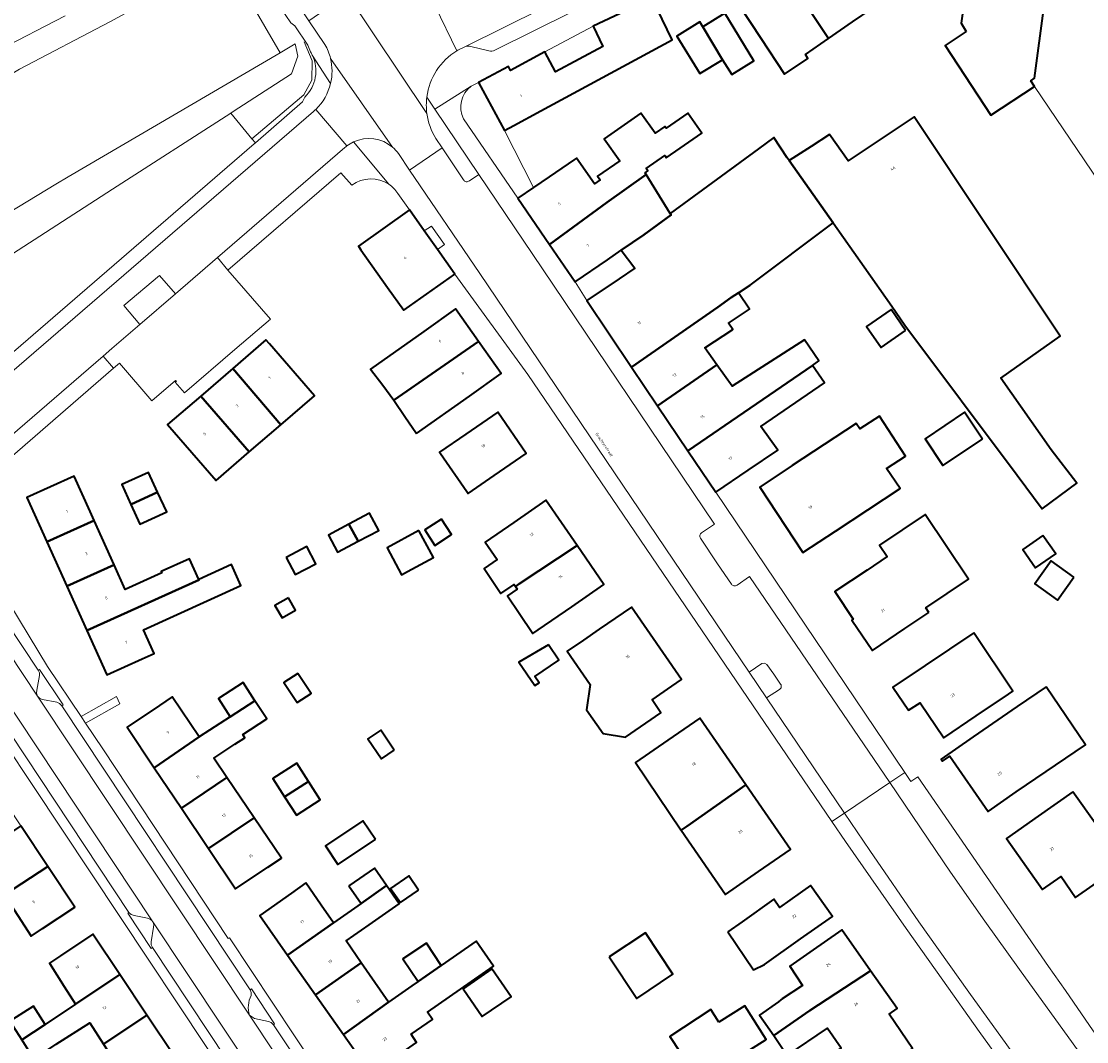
# Model space of a CAD drawing. Header units: metres. Extents: x 197700 to 204338, y 317132 to 325229.
# Tile 144 of 256: x 199959 to 200096, y 318253 to 318384. Entities that reach past the tile are written whole.
import ezdxf
from ezdxf.enums import TextEntityAlignment as Align

# ---------------------------------------------------------------- set-up
doc = ezdxf.new("R2010")
doc.units = ezdxf.units.M
doc.linetypes.add('AM-AS', pattern=[16, 10, -2, 2, -2])
for name, color, linetype, lineweight in [('B-WE-AM-AS_SPOOR-G', 10, 'AM-AS', 18), ('B-WE-GR-BEPLANTING_CULTUUR_HEESTERS-GV', 90, 'Continuous', 18), ('B-WE-GR-BOS_LOOF-GV', 40, 'Continuous', 13), ('B-WE-IE-TERREINAFSCHEIDING_KUNSTMATIG_HEKWERK-G', 20, 'IE-TERREINAFSCHEIDING-KUNSTMATIG', 18), ('B-WE-OG-BEBOUWING-GV', 7, 'Continuous', 35), ('B-WE-OG-BEBOUWING-T18', 10, 'Continuous', 18), ('B-WE-OG-TERREIN_ERF-GV', 7, 'Continuous', 18), ('B-WE-OG-TOPOGRAFIE-T18', 10, 'Continuous', 18), ('B-WE-VH-VERHARDING_ASFALT-GV', 252, 'Continuous', 18), ('B-WE-VH-VERHARDING_BETONSTRAATSTEEN-GV', 252, 'Continuous', 18), ('B-WE-VH-VERHARDING_HALFVERHARDING-GV', 252, 'Continuous', 18), ('B-WE-VH-VERHARDING_OPEN-GV', 252, 'Continuous', 18), ('B-WE-VH-VERHARDING_TEGEL-GV', 252, 'Continuous', 18)]:
    doc.layers.add(name, color=color, linetype=linetype, lineweight=lineweight)
doc.styles.add('NLCS-ISO-M200-T18', font='NLCS-ISO.ttf', dxfattribs={"height": 0.36})
doc.linetypes.add('IE-TERREINAFSCHEIDING-KUNSTMATIG', pattern='A,4,[82,NLCS.SHX,S=0.75,R=90,X=0,Y=0],4,-2', length=10)

msp = doc.modelspace()

# ---------------------------------------------------------------- linework, layer by layer
at = {"layer": 'B-WE-AM-AS_SPOOR-G'}
msp.add_lwpolyline([(200036.055, 318421.136), (199892.784, 318347.091), (199738.023, 318267.205), (199482.844, 318135.779), (199439.366, 318113.466), (199385.318, 318085.515), (199323.341, 318053.626), (199293.546, 318038.167), (199276.655, 318029.192), (199260.196, 318020.112), (199248.768, 318013.478), (199233.25, 318004.13)], dxfattribs=at)
at = {"layer": 'B-WE-GR-BEPLANTING_CULTUUR_HEESTERS-GV'}
for points in [[(200011.458, 318373.948, 0.0640005), (200011.464, 318371.854)], [(200011.464, 318371.854, 0.1065574), (200012.624, 318368.621)], [(200016.174, 318363.314, 0.4801309), (200016.922, 318363.195)], [(200056.787, 318297.853, 0.419189), (200056.92, 318298.533)], [(199988.893, 318258.516, 0.190579), (199988.658, 318255.982)]]:
    msp.add_lwpolyline(points, format="xyb", dxfattribs=at)
for points in [[(200016.922, 318363.195), (200018.127, 318363.99), (200012.496, 318372.398), (200011.458, 318373.948)], [(200012.624, 318368.621), (200013.415, 318367.439), (200016.174, 318363.314)], [(200056.92, 318298.533), (200056.046, 318299.795), (200055.132, 318301.054), (200054.84, 318301.237), (200054.504, 318301.167), (200052.853, 318300.069), (200055.103, 318296.751), (200056.787, 318297.853)], [(199988.658, 318255.982), (199989.301, 318255.553), (199991.102, 318255.188), (199991.47, 318255.038), (199991.754, 318254.758), (199991.906, 318254.889), (199988.928, 318259.376), (199988.752, 318259.255), (199988.9, 318258.9), (199988.893, 318258.516)]]:
    msp.add_lwpolyline(points, dxfattribs=at)
for points in [[(199961.531, 318300.3), (199961.678, 318299.977), (199961.706, 318299.624), (199961.334, 318297.764), (199961.305, 318297.354), (199961.452, 318296.971), (199961.73, 318296.695), (199962.096, 318296.556), (199963.926, 318296.189), (199964.286, 318296.038), (199964.555, 318295.754), (199964.72, 318295.869), (199961.706, 318300.395)], [(199976.174, 318268.12), (199975.912, 318268.343), (199975.589, 318268.46), (199973.839, 318268.789), (199973.474, 318268.938), (199973.185, 318269.204), (199973.032, 318269.092), (199976.024, 318264.564), (199976.198, 318264.671), (199976.045, 318265.031), (199976.024, 318265.423), (199976.362, 318267.294), (199976.38, 318267.638), (199976.276, 318267.967), (199976.228, 318268.046)]]:
    msp.add_lwpolyline(points, close=True, dxfattribs=at)
at = {"layer": 'B-WE-GR-BOS_LOOF-GV'}
for points in [[(199996.526, 318379.744), (199996.178, 318380.63), (199994.492, 318383.121), (199993.97, 318383.492), (199988.847, 318391.076), (199989.082, 318391.233), (199988.03, 318392.767), (199987.704, 318392.895), (199985.626, 318391.669)], [(199985.626, 318391.669), (199986.415, 318390.332), (199992.599, 318379.623), (199994.563, 318380.772), (199994.892, 318379.226), (199994.066, 318376.92), (199986.599, 318372.091), (199986.295, 318371.894), (199988.992, 318368.575), (199989.429, 318368.059), (199995.495, 318373.327), (199995.784, 318373.954)], [(199733.98, 318206.647), (199769.235, 318224.262), (199785.895, 318232.741), (199789.111, 318234.818), (199812.791, 318253.892), (199860.286, 318292.235), (199872.499, 318302.068), (199883.736, 318310.149), (199897.849, 318319.753), (199915.324, 318332.326), (199944.784, 318351.351), (199956.547, 318358.403), (199963.797, 318362.75), (199965.37, 318363.693), (199992.599, 318379.623), (199986.415, 318390.332)], [(199974.304, 318385.526), (199970.713, 318383.64), (199959.123, 318377.551), (199953.453, 318374.175), (199948.85, 318370.515), (199941.84, 318367.327), (199920.695, 318356.518), (199900.988, 318346.64), (199872.924, 318332.023), (199858.859, 318324.792), (199857.535, 318323.992), (199857.36, 318323.35), (199855.938, 318324.177), (199854.69, 318324.605), (199852.473, 318324.059), (199830.464, 318312.666), (199741.059, 318266.69)], [(199958.219, 318353.82), (199968.889, 318360.698), (199971.073, 318362.105), (199986.295, 318371.894), (199986.599, 318372.091), (199994.066, 318376.92), (199994.892, 318379.226), (199994.563, 318380.772), (199992.599, 318379.623), (199965.37, 318363.693), (199963.797, 318362.75), (199956.547, 318358.403)]]:
    msp.add_lwpolyline(points, dxfattribs=at)
for points in [[(199996.749, 318379.334, 0.0244731), (199996.526, 318379.744)], [(199995.784, 318373.954, 0.3227475), (199996.749, 318379.334)]]:
    msp.add_lwpolyline(points, format="xyb", dxfattribs=at)
at = {"layer": 'B-WE-IE-TERREINAFSCHEIDING_KUNSTMATIG_HEKWERK-G'}
for points in [[(199995.704, 318381.043), (199996.739, 318378.618), (199996.69, 318376.103), (199995.662, 318374.222), (199988.992, 318368.575)], [(200180.888, 318246.594), (200150.09, 318285.887), (200089.527, 318375.299)], [(199986.295, 318371.894), (199971.073, 318362.105), (199968.889, 318360.698)], [(199988.992, 318368.575), (199986.295, 318371.894)], [(200025.169, 318362.325), (200021.448, 318369.669)], [(199968.889, 318360.698), (199958.219, 318353.82), (199921.118, 318329.33), (199894.21, 318310.199), (199871.742, 318292.462), (199836.893, 318262.824), (199816.224, 318244.487), (199799.399, 318230.527), (199793.401, 318226.471), (199760.202, 318207.513), (199735.154, 318191.646), (199708.324, 318178.551), (199676.209, 318162.106), (199646.003, 318145.544), (199611.396, 318128.12), (199578.262, 318112.551), (199538.657, 318093.461), (199510.913, 318079.834), (199489.962, 318069.235), (199474.972, 318060.842), (199458.428, 318050.554), (199441.374, 318039.806), (199428.322, 318030.854), (199411.332, 318017.722)]]:
    msp.add_lwpolyline(points, dxfattribs=at)
at = {"layer": 'B-WE-OG-BEBOUWING-GV'}
for points in [[(200080.766, 318382.357), (200078.037, 318380.563), (200083.921, 318371.614), (200089.527, 318375.299), (200089.042, 318376.036), (200089.535, 318376.36), (200092.034, 318395.029), (200091.936, 318395.042), (200089.201, 318395.409), (200090.934, 318408.358), (200090.221, 318408.454), (200087.027, 318408.86), (200086.253, 318403.146), (200085.91, 318400.614), (200081.58, 318401.214), (200079.754, 318388.03), (200080.735, 318387.894), (200080.12, 318383.456)], [(200057.676, 318389.632), (200063.053, 318381.462), (200066.163, 318383.621), (200068.675, 318385.319), (200066.144, 318389.192), (200063.409, 318393.378)], [(200063.053, 318381.462), (200057.676, 318389.632), (200051.648, 318385.694), (200054.383, 318381.508), (200057.403, 318376.886), (200060.396, 318378.909), (200060.093, 318379.408)], [(200040.394, 318386.676), (200032.82, 318383.051), (200034.076, 318380.457), (200028, 318377.205), (200026.632, 318379.751), (200022.211, 318377.376), (200021.956, 318377.879), (200018.089, 318375.844), (200021.448, 318369.669), (200022.651, 318370.317), (200026.117, 318372.19), (200042.972, 318381.291)], [(200049.446, 318378.75), (200050.625, 318376.831), (200053.491, 318378.591), (200049.731, 318384.711), (200046.929, 318382.99)], [(200046.929, 318382.99), (200046.551, 318383.605), (200043.584, 318381.782), (200046.542, 318376.966), (200049.446, 318378.75)], [(200023.152, 318360.943), (200027.224, 318354.998), (200034.567, 318360.392), (200039.642, 318364.016), (200039.519, 318364.217), (200039.862, 318364.455), (200039.634, 318364.783), (200042.021, 318366.44), (200042.218, 318366.156), (200043.988, 318367.384), (200046.783, 318369.309), (200044.993, 318371.887), (200042.198, 318369.962), (200042.051, 318370.174), (200040.784, 318369.295), (200038.941, 318371.903), (200034.247, 318368.586), (200036.253, 318365.746), (200033.406, 318363.77), (200033.727, 318363.306), (200033.007, 318362.807), (200030.708, 318366.119), (200030.413, 318365.917), (200027.186, 318363.706), (200025.169, 318362.325)], [(200058.008, 318365.79), (200063.662, 318357.805), (200067.633, 318352.144), (200071.193, 318347.069), (200072.879, 318344.665), (200087.302, 318325.354), (200090.532, 318321.045), (200094.965, 318324.367), (200091.681, 318328.636), (200085.191, 318337.838), (200092.826, 318343.222), (200074.072, 318371.409), (200065.575, 318365.756), (200063.176, 318369.157), (200060.831, 318367.596)], [(200036.163, 318350.588), (200032.015, 318347.796), (200037.766, 318339.251), (200048.861, 318346.951), (200050.553, 318348.183), (200051.507, 318348.817), (200052.988, 318349.803), (200063.662, 318357.805), (200058.008, 318365.79), (200057.763, 318366.155), (200056.022, 318368.757), (200054.083, 318367.296), (200042.707, 318359.015), (200042.832, 318358.81), (200039.328, 318356.245), (200036.434, 318354.264), (200038.194, 318351.955)], [(200042.707, 318359.015), (200039.642, 318364.016), (200034.567, 318360.392), (200027.224, 318354.998), (200030.508, 318350.204), (200034.656, 318353.046), (200036.434, 318354.264), (200039.328, 318356.245), (200042.832, 318358.81)], [(200012.82, 318354.368), (200011.124, 318356.764), (200009.222, 318359.45), (200002.66, 318354.806), (200003, 318354.325), (200006.425, 318349.486), (200008.493, 318346.563), (200015.056, 318351.208)], [(200037.766, 318339.251), (200041.106, 318334.287), (200048.736, 318339.555), (200047.196, 318341.719), (200050.764, 318344.092), (200050.228, 318344.898), (200052.912, 318346.705), (200051.507, 318348.817), (200050.553, 318348.183), (200048.861, 318346.951)], [(200018.116, 318342.531), (200015.14, 318346.733), (200011.06, 318343.844), (200004.234, 318339.01), (200005.79, 318336.959), (200007.23, 318335.002)], [(200072.978, 318343.978), (200071.112, 318346.665), (200067.95, 318344.47), (200069.815, 318341.782)], [(199992.689, 318331.832), (199997.011, 318335.554), (199991.264, 318342.262), (199990.796, 318342.766), (199986.518, 318339.079)], [(200044.992, 318328.513), (200061.002, 318339.464), (200061.823, 318340.078), (200059.973, 318342.779), (200050.693, 318336.806), (200048.736, 318339.555), (200041.106, 318334.287)], [(200010.126, 318330.714), (200016.941, 318335.538), (200021.022, 318338.427), (200018.116, 318342.531), (200007.23, 318335.002), (200008.642, 318332.906)], [(199982.413, 318335.542), (199988.652, 318328.356), (199992.689, 318331.832), (199986.518, 318339.079)], [(200061.002, 318339.464), (200044.992, 318328.513), (200048.57, 318323.196), (200052.743, 318326.005), (200056.556, 318328.572), (200054.392, 318331.611), (200062.534, 318337.245)], [(199988.652, 318328.356), (199982.413, 318335.542), (199978.159, 318331.875), (199984.391, 318324.686)], [(200020.109, 318325.332), (200024.231, 318328.162), (200020.576, 318333.486), (200016.454, 318330.656), (200013.092, 318328.348), (200013.23, 318328.149), (200016.604, 318323.28), (200016.771, 318323.04)], [(200082.844, 318330.017), (200080.545, 318333.451), (200075.476, 318330.056), (200077.775, 318326.623)], [(200063.961, 318318.186), (200072.263, 318323.656), (200070.52, 318326.241), (200072.939, 318327.806), (200069.621, 318332.943), (200067.101, 318331.313), (200066.631, 318332.011), (200058.418, 318326.597), (200054.243, 318323.845), (200059.786, 318315.435)], [(199968.206, 318320.698), (199966.148, 318325.259), (199960.06, 318322.506), (199962.629, 318316.812), (199968.719, 318319.56)], [(199973.43, 318321.619), (199976.878, 318323.192), (199975.719, 318325.732), (199972.271, 318324.159)], [(199976.878, 318323.192), (199973.43, 318321.619), (199974.589, 318319.078), (199978.037, 318320.651)], [(200022.841, 318311.075), (200023.317, 318311.401), (200030.758, 318316.331), (200026.742, 318322.151), (200022.627, 318319.311), (200018.957, 318316.778), (200020.489, 318314.528), (200018.807, 318313.386), (200020.985, 318310.176), (200022.673, 318311.322)], [(199971.289, 318313.866), (199968.719, 318319.56), (199962.629, 318316.812), (199965.198, 318311.118)], [(200002.634, 318316.874), (200005.281, 318318.285), (200004.105, 318320.492), (200001.457, 318319.081)], [(200013.352, 318319.73), (200011.198, 318318.344), (200012.481, 318316.35), (200014.635, 318317.736)], [(200075.936, 318307.751), (200075.557, 318308.315), (200081.046, 318312.005), (200075.466, 318320.304), (200069.616, 318316.371), (200070.601, 318314.905), (200068.034, 318313.188), (200063.877, 318310.408), (200066.235, 318306.883), (200066.054, 318306.757), (200068.717, 318302.842), (200072.852, 318305.654)], [(200001.457, 318319.081), (199998.809, 318317.669), (199999.985, 318315.463), (200002.634, 318316.874)], [(200010.443, 318318.253), (200006.357, 318316.051), (200008.224, 318312.586), (200008.964, 318312.985), (200012.31, 318314.788)], [(200090.611, 318317.631), (200088.018, 318315.831), (200089.666, 318313.458), (200092.258, 318315.258)], [(199993.397, 318314.808), (199994.563, 318312.596), (199997.215, 318313.994), (199996.049, 318316.205)], [(200030.758, 318316.331), (200023.317, 318311.401), (200022.841, 318311.075), (200023.082, 318310.721), (200021.805, 318309.851), (200023.303, 318307.652), (200025.096, 318305.019), (200025.781, 318305.492), (200030.109, 318308.478), (200034.219, 318311.315)], [(199967.768, 318305.424), (199982.189, 318311.932), (199982.164, 318311.986), (199980.958, 318314.636), (199977.338, 318312.989), (199977.41, 318312.831), (199972.719, 318310.696), (199971.289, 318313.866), (199965.198, 318311.118)], [(200094.594, 318312.268), (200091.672, 318314.356), (200089.571, 318311.416), (200092.494, 318309.328)], [(199974.895, 318301.787), (199976.427, 318302.478), (199975.059, 318305.51), (199987.575, 318311.207), (199986.353, 318313.893), (199982.164, 318311.986), (199982.189, 318311.932), (199967.768, 318305.424), (199970.337, 318299.731)], [(199993.678, 318309.629), (199991.947, 318308.643), (199992.868, 318307.025), (199994.599, 318308.011)], [(200033.622, 318305.593), (200031.598, 318304.197), (200029.506, 318302.754), (200032.44, 318298.498), (200031.966, 318295.209), (200034.112, 318292.198), (200036.983, 318291.697), (200041.542, 318294.856), (200040.417, 318296.522), (200042.951, 318298.27), (200044.169, 318299.11), (200037.737, 318308.432)], [(200081.751, 318305.133), (200075.496, 318300.93), (200071.345, 318298.141), (200073.345, 318295.165), (200074.849, 318296.136), (200077.891, 318291.638), (200082.033, 318294.439), (200086.194, 318297.253), (200086.728, 318297.614)], [(200027.1, 318303.557), (200023.284, 318301.349), (200025.334, 318298.339), (200025.88, 318298.71), (200025.329, 318299.519), (200028.418, 318301.622)], [(199994.892, 318299.909), (199993.093, 318298.723), (199994.786, 318296.154), (199996.585, 318297.339)], [(199986.214, 318294.344), (199989.379, 318296.386), (199987.857, 318298.719), (199984.702, 318296.661)], [(200091.015, 318298.201), (200087.306, 318295.641), (200081.655, 318291.741), (200077.54, 318288.901), (200077.719, 318288.627), (200078.649, 318289.268), (200083.57, 318282.168), (200087.185, 318284.674), (200096.095, 318290.733)], [(199977.107, 318295.774), (199972.946, 318292.978), (199976.433, 318287.788), (199982.23, 318291.744), (199978.745, 318296.875)], [(199979.92, 318282.598), (199985.771, 318286.529), (199984.076, 318289.025), (199986.808, 318290.808), (199988.08, 318291.638), (199987.817, 318292.041), (199990.901, 318294.053), (199989.379, 318296.386), (199986.214, 318294.344), (199982.23, 318291.744), (199976.433, 318287.788)], [(200044.096, 318279.791), (200044.117, 318279.759), (200044.897, 318280.299), (200052.462, 318285.585), (200046.536, 318294.168), (200042.421, 318291.327), (200038.256, 318288.452)], [(200007.274, 318290.056), (200005.53, 318292.619), (200003.886, 318291.501), (200005.63, 318288.937)], [(199993.191, 318284.036), (199996.259, 318286.012), (199994.74, 318288.369), (199991.673, 318286.393)], [(199985.771, 318286.529), (199979.92, 318282.598), (199983.407, 318277.408), (199989.283, 318281.356)], [(199993.191, 318284.036), (199994.71, 318281.679), (199997.777, 318283.655), (199996.259, 318286.012)], [(200054.083, 318274.437), (200058.197, 318277.278), (200052.462, 318285.585), (200044.897, 318280.299), (200044.117, 318279.759), (200049.824, 318271.496)], [(200094.475, 318284.688), (200090.011, 318281.551), (200085.941, 318278.691), (200090.555, 318272.123), (200092.949, 318273.811), (200094.809, 318271.129), (200098.918, 318273.977), (200101.041, 318275.434)], [(199991.045, 318275.007), (199992.796, 318276.183), (199989.283, 318281.356), (199983.407, 318277.408), (199986.895, 318272.218)], [(199959.305, 318280.3), (199953.725, 318276.607), (199955.454, 318273.947), (199951.442, 318271.338), (199948.375, 318269.345), (199950.029, 318266.803), (199953.095, 318268.796), (199957.187, 318271.456), (199962.761, 318275.078)], [(200004.851, 318278.565), (200003.254, 318280.95), (199998.45, 318277.734), (200000.046, 318275.349)], [(199962.082, 318267.119), (199966.217, 318269.857), (199962.761, 318275.078), (199957.187, 318271.456), (199960.63, 318266.158)], [(200001.455, 318272.622), (200003.024, 318270.358), (200006.278, 318272.647), (200004.724, 318274.889)], [(199995.911, 318272.977), (199994.082, 318271.691), (199989.992, 318268.815), (199993.58, 318263.714), (199999.474, 318267.86), (199997.88, 318270.144)], [(200010.394, 318272.062), (200009.141, 318273.882), (200006.804, 318272.274), (200008.056, 318270.453)], [(199993.58, 318263.714), (199997.168, 318258.614), (200003.03, 318262.738), (200001.077, 318265.547), (200004.071, 318267.623), (200007.914, 318270.287), (200006.278, 318272.647), (200003.024, 318270.358), (199999.474, 318267.86)], [(200050.122, 318266.703), (200053.443, 318261.808), (200054.85, 318262.504), (200059.484, 318265.793), (200063.561, 318268.687), (200060.754, 318272.643), (200056.791, 318269.83), (200056.032, 318270.898), (200051.955, 318268.004)], [(199964.392, 318263.629), (199962.965, 318262.679), (199964.874, 318259.699), (199966.336, 318257.418), (199972.017, 318261.201), (199968.554, 318266.4)], [(200034.875, 318263.485), (200038.421, 318258.156), (200043.079, 318261.256), (200039.534, 318266.584)], [(200068.482, 318261.691), (200064.783, 318266.976), (200060.687, 318264.109), (200058.093, 318262.293), (200059.718, 318259.817), (200057.1, 318258.098), (200056.938, 318257.958), (200056.632, 318257.693), (200054.201, 318255.977), (200056.038, 318253.374), (200060.653, 318256.595)], [(200008.433, 318251.29), (200010.15, 318252.498), (200009.43, 318253.535), (200012.178, 318255.446), (200011.529, 318256.38), (200020.032, 318262.293), (200017.803, 318265.498), (200013.319, 318262.379), (200010.354, 318260.317), (200009.543, 318259.753), (200006.552, 318257.673), (200000.756, 318253.513), (200004.344, 318248.413)], [(200013.319, 318262.379), (200011.401, 318265.253), (200008.398, 318263.249), (200010.354, 318260.317)], [(200000.756, 318253.513), (200006.552, 318257.673), (200003.03, 318262.738), (199997.168, 318258.614)], [(200019.815, 318261.938), (200016.121, 318259.396), (200018.589, 318255.81), (200022.283, 318258.351)], [(199969.903, 318252.289), (199975.479, 318256.003), (199972.017, 318261.201), (199966.336, 318257.418), (199962.418, 318254.809), (199959.414, 318252.808), (199960.99, 318250.35), (199963.848, 318252.254), (199968.156, 318255.015)], [(200057.771, 318250.821), (200062.951, 318254.336), (200064.676, 318251.794), (200063.594, 318251.034), (200066.596, 318246.619), (200073.841, 318251.696), (200070.842, 318256.106), (200071.882, 318256.834), (200068.482, 318261.691), (200060.653, 318256.595), (200056.038, 318253.374)], [(199962.418, 318254.809), (199960.908, 318257.157), (199957.873, 318255.212), (199959.414, 318252.808)], [(200048.995, 318255.109), (200047.951, 318256.704), (200042.68, 318253.254), (200046.477, 318247.467), (200050.53, 318250.016), (200055.047, 318252.866), (200052.312, 318257.202)], [(199975.479, 318256.003), (199969.903, 318252.289), (199971.783, 318249.356), (199973.19, 318247.058), (199978.942, 318250.804)]]:
    msp.add_lwpolyline(points, close=True, dxfattribs=at)
at = {"layer": 'B-WE-OG-TERREIN_ERF-GV'}
for points in [[(200065.66, 318402.544), (200059.607, 318399.542), (200061.026, 318396.748), (200040.394, 318386.676), (200042.972, 318381.291), (200026.117, 318372.19), (200022.651, 318370.317), (200021.448, 318369.669), (200018.089, 318375.844), (200017.157, 318375.372)], [(200092.034, 318395.029), (200089.535, 318376.36), (200089.042, 318376.036), (200089.527, 318375.299), (200150.09, 318285.887)], [(200150.09, 318285.887), (200089.527, 318375.299), (200083.921, 318371.614), (200078.037, 318380.563), (200080.766, 318382.357), (200080.12, 318383.456), (200080.735, 318387.894)], [(200016.189, 318371.159), (200023.152, 318360.943), (200025.169, 318362.325), (200027.186, 318363.706), (200030.413, 318365.917), (200030.708, 318366.119), (200033.007, 318362.807), (200033.727, 318363.306), (200033.406, 318363.77), (200036.253, 318365.746), (200034.247, 318368.586), (200038.941, 318371.903), (200040.784, 318369.295), (200042.051, 318370.174), (200042.198, 318369.962), (200044.993, 318371.887), (200046.783, 318369.309), (200043.988, 318367.384), (200042.218, 318366.156), (200042.021, 318366.44), (200039.634, 318364.783), (200039.862, 318364.455), (200039.519, 318364.217), (200039.642, 318364.016), (200042.707, 318359.015), (200054.083, 318367.296), (200056.022, 318368.757), (200057.763, 318366.155), (200058.008, 318365.79), (200060.831, 318367.596), (200063.176, 318369.157), (200065.575, 318365.756), (200074.072, 318371.409), (200092.826, 318343.222), (200085.191, 318337.838), (200091.681, 318328.636), (200094.965, 318324.367), (200090.532, 318321.045), (200087.302, 318325.354), (200072.879, 318344.665), (200071.193, 318347.069), (200067.633, 318352.144), (200063.662, 318357.805), (200052.988, 318349.803), (200051.507, 318348.817), (200052.912, 318346.705), (200050.228, 318344.898), (200050.764, 318344.092), (200047.196, 318341.719), (200048.736, 318339.555), (200050.693, 318336.806), (200059.973, 318342.779), (200061.823, 318340.078), (200061.002, 318339.464)], [(200001.835, 318362.623), (200000.424, 318364.211), (199985.912, 318351.708), (199991.365, 318345.403), (199986.808, 318341.507), (199980.316, 318335.957), (199979.145, 318337.305), (199979.301, 318337.439), (199979.188, 318337.555), (199976.148, 318334.935), (199971.988, 318339.781), (199971.191, 318339.103), (199954.304, 318324.476)], [(200063.506, 318280.862), (200024.438, 318338.319), (200015.056, 318351.208), (200008.493, 318346.563), (200006.425, 318349.486), (200003, 318354.325), (200002.66, 318354.806), (200009.222, 318359.45), (200007.744, 318361.562)], [(200061.002, 318339.464), (200062.534, 318337.245), (200054.392, 318331.611), (200056.556, 318328.572), (200052.743, 318326.005), (200048.57, 318323.196), (200072.876, 318287.186), (200073.664, 318286.018), (200074.526, 318286.6), (200091.323, 318262.247), (200093.511, 318259.176), (200097.076, 318253.966)], [(199956.638, 318310.867), (199962.725, 318300.809), (199967.029, 318294.387), (199971.593, 318296.945), (199972.029, 318295.98), (199967.618, 318293.509), (199969.815, 318290.231), (199985.927, 318265.849), (199986.11, 318265.943), (200011.15, 318228.149)], [(200066.086, 318125.199), (200060.726, 318134.742), (200057.121, 318140.32), (200044.167, 318159.923), (200040.452, 318157.427), (200039.699, 318158.512), (200043.447, 318161.012), (200028.77, 318183.222), (200020.861, 318195.131), (200016.246, 318191.975), (200015.585, 318192.971), (200020.22, 318196.096), (200002.642, 318222.563), (200000, 318226.541), (199999.05, 318227.974), (199987.558, 318245.267), (199984.138, 318243.001), (199983.459, 318244.021), (199986.833, 318246.359), (199949.723, 318302.204), (199947.303, 318305.616), (199944.603, 318308.81)], [(200108.309, 318218.006), (200082.425, 318253.89), (200077.743, 318260.513), (200073.048, 318267.126), (200065.251, 318278.296), (200063.506, 318280.862)], [(200004.344, 318248.413), (200000.756, 318253.513), (199997.168, 318258.614), (199993.58, 318263.714), (199989.992, 318268.815), (199994.082, 318271.691), (199995.911, 318272.977), (199997.88, 318270.144), (199999.474, 318267.86), (200003.024, 318270.358), (200001.455, 318272.622), (200004.724, 318274.889), (200006.278, 318272.647), (200007.914, 318270.287), (200004.071, 318267.623), (200001.077, 318265.547), (200003.03, 318262.738), (200006.552, 318257.673), (200009.543, 318259.753), (200010.354, 318260.317), (200008.398, 318263.249), (200011.401, 318265.253), (200013.319, 318262.379), (200017.803, 318265.498), (200020.032, 318262.293), (200011.529, 318256.38), (200012.178, 318255.446), (200009.43, 318253.535), (200010.15, 318252.498)], [(199960.99, 318250.35), (199959.414, 318252.808), (199957.873, 318255.212), (199960.908, 318257.157), (199962.418, 318254.809), (199966.336, 318257.418), (199964.874, 318259.699), (199962.965, 318262.679), (199964.392, 318263.629), (199968.554, 318266.4), (199972.017, 318261.201), (199975.479, 318256.003), (199978.942, 318250.804)], [(199969.903, 318252.289), (199968.156, 318255.015), (199963.848, 318252.254)]]:
    msp.add_lwpolyline(points, dxfattribs=at)
for points in [[(200063.053, 318381.462), (200060.093, 318379.408), (200060.396, 318378.909), (200057.403, 318376.886), (200054.383, 318381.508), (200051.648, 318385.694), (200057.676, 318389.632), (200063.409, 318393.378), (200066.144, 318389.192), (200068.675, 318385.319), (200066.163, 318383.621)], [(200049.446, 318378.75), (200046.542, 318376.966), (200043.584, 318381.782), (200046.551, 318383.605), (200046.929, 318382.99), (200049.731, 318384.711), (200053.491, 318378.591), (200050.625, 318376.831)], [(200026.632, 318379.751), (200028, 318377.205), (200034.076, 318380.457), (200032.82, 318383.051)], [(199904.583, 318294.858), (199918.893, 318307.248), (199936.612, 318322.497), (199946.334, 318330.865), (199989.274, 318367.924), (199989.429, 318368.059), (199988.992, 318368.575), (199986.295, 318371.894), (199971.073, 318362.105), (199968.889, 318360.698), (199958.219, 318353.82), (199921.118, 318329.33), (199894.21, 318310.199), (199877.155, 318296.735), (199891.66, 318283.715)], [(200011.124, 318356.764), (200012.82, 318354.368), (200013.731, 318355.006), (200012.059, 318357.373)], [(200032.015, 318347.796), (200036.163, 318350.588), (200038.194, 318351.955), (200036.434, 318354.264), (200034.656, 318353.046), (200030.508, 318350.204)], [(200011.06, 318343.844), (200015.14, 318346.733), (200018.116, 318342.531), (200021.022, 318338.427), (200016.941, 318335.538), (200010.126, 318330.714), (200008.642, 318332.906), (200007.23, 318335.002), (200005.79, 318336.959), (200004.234, 318339.01)], [(200072.978, 318343.978), (200069.815, 318341.782), (200067.95, 318344.47), (200071.112, 318346.665)], [(199988.652, 318328.356), (199984.391, 318324.686), (199978.159, 318331.875), (199982.413, 318335.542), (199986.518, 318339.079), (199990.796, 318342.766), (199991.264, 318342.262), (199997.011, 318335.554), (199992.689, 318331.832)], [(200016.454, 318330.656), (200020.576, 318333.486), (200024.231, 318328.162), (200020.109, 318325.332), (200016.771, 318323.04), (200016.604, 318323.28), (200013.23, 318328.149), (200013.092, 318328.348)], [(200082.844, 318330.017), (200077.775, 318326.623), (200075.476, 318330.056), (200080.545, 318333.451)], [(200072.263, 318323.656), (200063.961, 318318.186), (200059.786, 318315.435), (200054.243, 318323.845), (200058.418, 318326.597), (200066.631, 318332.011), (200067.101, 318331.313), (200069.621, 318332.943), (200072.939, 318327.806), (200070.52, 318326.241)], [(199975.059, 318305.51), (199976.427, 318302.478), (199974.895, 318301.787), (199970.337, 318299.731), (199967.768, 318305.424), (199965.198, 318311.118), (199962.629, 318316.812), (199960.06, 318322.506), (199966.148, 318325.259), (199968.206, 318320.698), (199968.719, 318319.56), (199971.289, 318313.866), (199972.719, 318310.696), (199977.41, 318312.831), (199977.338, 318312.989), (199980.958, 318314.636), (199982.164, 318311.986), (199986.353, 318313.893), (199987.575, 318311.207)], [(199976.878, 318323.192), (199978.037, 318320.651), (199974.589, 318319.078), (199973.43, 318321.619), (199972.271, 318324.159), (199975.719, 318325.732)], [(200022.841, 318311.075), (200022.673, 318311.322), (200020.985, 318310.176), (200018.807, 318313.386), (200020.489, 318314.528), (200018.957, 318316.778), (200022.627, 318319.311), (200026.742, 318322.151), (200030.758, 318316.331), (200034.219, 318311.315), (200030.109, 318308.478), (200025.781, 318305.492), (200025.096, 318305.019), (200023.303, 318307.652), (200021.805, 318309.851), (200023.082, 318310.721)], [(199998.809, 318317.669), (200001.457, 318319.081), (200004.105, 318320.492), (200005.281, 318318.285), (200002.634, 318316.874), (199999.985, 318315.463)], [(200014.635, 318317.736), (200012.481, 318316.35), (200011.198, 318318.344), (200013.352, 318319.73)], [(200070.601, 318314.905), (200069.616, 318316.371), (200075.466, 318320.304), (200081.046, 318312.005), (200075.557, 318308.315), (200075.936, 318307.751), (200072.852, 318305.654), (200068.717, 318302.842), (200066.054, 318306.757), (200066.235, 318306.883), (200063.877, 318310.408), (200068.034, 318313.188)], [(200010.443, 318318.253), (200012.31, 318314.788), (200008.964, 318312.985), (200008.224, 318312.586), (200006.357, 318316.051)], [(200090.611, 318317.631), (200092.258, 318315.258), (200089.666, 318313.458), (200088.018, 318315.831)], [(199994.563, 318312.596), (199993.397, 318314.808), (199996.049, 318316.205), (199997.215, 318313.994)], [(200094.594, 318312.268), (200092.494, 318309.328), (200089.571, 318311.416), (200091.672, 318314.356)], [(199993.678, 318309.629), (199994.599, 318308.011), (199992.868, 318307.025), (199991.947, 318308.643)], [(200031.598, 318304.197), (200033.622, 318305.593), (200037.737, 318308.432), (200044.169, 318299.11), (200042.951, 318298.27), (200040.417, 318296.522), (200041.542, 318294.856), (200036.983, 318291.697), (200034.112, 318292.198), (200031.966, 318295.209), (200032.44, 318298.498), (200029.506, 318302.754)], [(200075.496, 318300.93), (200081.751, 318305.133), (200086.728, 318297.614), (200086.194, 318297.253), (200082.033, 318294.439), (200077.891, 318291.638), (200074.849, 318296.136), (200073.345, 318295.165), (200071.345, 318298.141)], [(200027.1, 318303.557), (200028.418, 318301.622), (200025.329, 318299.519), (200025.88, 318298.71), (200025.334, 318298.339), (200023.284, 318301.349)], [(199994.892, 318299.909), (199996.585, 318297.339), (199994.786, 318296.154), (199993.093, 318298.723)], [(199992.796, 318276.183), (199991.045, 318275.007), (199986.895, 318272.218), (199983.407, 318277.408), (199979.92, 318282.598), (199976.433, 318287.788), (199972.946, 318292.978), (199977.107, 318295.774), (199978.745, 318296.875), (199982.23, 318291.744), (199986.214, 318294.344), (199984.702, 318296.661), (199987.857, 318298.719), (199989.379, 318296.386), (199990.901, 318294.053), (199987.817, 318292.041), (199988.08, 318291.638), (199986.808, 318290.808), (199984.076, 318289.025), (199985.771, 318286.529), (199989.283, 318281.356)], [(200087.306, 318295.641), (200091.015, 318298.201), (200096.095, 318290.733), (200087.185, 318284.674), (200083.57, 318282.168), (200078.649, 318289.268), (200077.719, 318288.627), (200077.54, 318288.901), (200081.655, 318291.741)], [(200044.096, 318279.791), (200038.256, 318288.452), (200042.421, 318291.327), (200046.536, 318294.168), (200052.462, 318285.585), (200058.197, 318277.278), (200054.083, 318274.437), (200049.824, 318271.496), (200044.117, 318279.759)], [(200005.53, 318292.619), (200007.274, 318290.056), (200005.63, 318288.937), (200003.886, 318291.501)], [(199953.725, 318276.607), (199951.988, 318279.28), (199950.288, 318281.842), (199948.696, 318284.243), (199946.853, 318287.077), (199948.223, 318287.984), (199952.393, 318290.744), (199955.849, 318285.522), (199959.305, 318280.3), (199962.761, 318275.078), (199966.217, 318269.857), (199962.082, 318267.119), (199960.63, 318266.158), (199957.187, 318271.456), (199953.095, 318268.796), (199954.675, 318266.366), (199951.609, 318264.373), (199950.029, 318266.803), (199948.375, 318269.345), (199951.442, 318271.338), (199955.454, 318273.947)], [(199996.259, 318286.012), (199997.777, 318283.655), (199994.71, 318281.679), (199993.191, 318284.036), (199991.673, 318286.393), (199994.74, 318288.369)], [(200090.011, 318281.551), (200094.475, 318284.688), (200101.041, 318275.434), (200098.918, 318273.977), (200094.809, 318271.129), (200092.949, 318273.811), (200090.555, 318272.123), (200085.941, 318278.691)], [(200004.851, 318278.565), (200000.046, 318275.349), (199998.45, 318277.734), (200003.254, 318280.95)], [(200010.394, 318272.062), (200008.056, 318270.453), (200006.804, 318272.274), (200009.141, 318273.882)], [(200054.85, 318262.504), (200053.443, 318261.808), (200050.122, 318266.703), (200051.955, 318268.004), (200056.032, 318270.898), (200056.791, 318269.83), (200060.754, 318272.643), (200063.561, 318268.687), (200059.484, 318265.793)], [(200039.534, 318266.584), (200043.079, 318261.256), (200038.421, 318258.156), (200034.875, 318263.485)], [(200060.687, 318264.109), (200064.783, 318266.976), (200068.482, 318261.691), (200071.882, 318256.834), (200070.842, 318256.106), (200073.841, 318251.696), (200066.596, 318246.619), (200063.594, 318251.034), (200064.676, 318251.794), (200062.951, 318254.336), (200057.771, 318250.821), (200056.038, 318253.374), (200054.201, 318255.977), (200056.632, 318257.693), (200056.938, 318257.958), (200057.1, 318258.098), (200059.718, 318259.817), (200058.093, 318262.293)], [(200019.815, 318261.938), (200022.283, 318258.351), (200018.589, 318255.81), (200016.121, 318259.396)], [(200048.995, 318255.109), (200052.312, 318257.202), (200055.047, 318252.866), (200050.53, 318250.016), (200046.477, 318247.467), (200042.68, 318253.254), (200047.951, 318256.704)]]:
    msp.add_lwpolyline(points, close=True, dxfattribs=at)
for points in [[(200017.157, 318375.372, 0.3621283), (200016.189, 318371.159)], [(200006.571, 318362.752, 0.3169405), (200001.835, 318362.623)], [(200007.744, 318361.562, 0.1019868), (200006.571, 318362.752)]]:
    msp.add_lwpolyline(points, format="xyb", dxfattribs=at)
at = {"layer": 'B-WE-VH-VERHARDING_ASFALT-GV'}
for points in [[(200066.646, 318405.232), (200066.6, 318405.371), (200084.037, 318414.633), (200081.258, 318419.998), (200076.33, 318417.551), (200064.977, 318411.668), (200025.521, 318392.085), (200012.518, 318385.631), (200015.329, 318379.904), (200015.451, 318379.976), (200016.444, 318380.469)], [(200016.444, 318380.469), (200065.411, 318404.79), (200065.638, 318404.162)], [(200011.464, 318371.854), (200001.234, 318387.171), (199996.289, 318383.768), (199998.373, 318380.697)], [(200001.234, 318387.171), (200011.464, 318371.854)], [(200015.329, 318379.904), (200012.518, 318385.631), (200011.397, 318385.074)], [(199999.086, 318378.921), (200007.059, 318367.509)], [(200007.059, 318367.509), (199999.086, 318378.921)], [(199996.894, 318372.099), (199975.644, 318353.778), (199947.466, 318329.493), (199951.56, 318324.692), (199952.628, 318325.6), (199952.551, 318325.73), (199969.878, 318340.675), (199970.998, 318341.641), (199974.606, 318344.753), (199972.534, 318347.188), (199977.11, 318351.048), (199979.154, 318348.676), (199984.571, 318353.349), (200000.941, 318367.471)], [(199997.195, 318372.373), (200001.198, 318367.682)], [(200001.198, 318367.682), (199997.195, 318372.373)], [(200007.803, 318366.7), (200009.254, 318364.561), (200013.415, 318367.439)], [(200016.174, 318363.314), (200013.415, 318367.439), (200009.254, 318364.561), (200018.252, 318351.302), (200052.853, 318300.069), (200054.504, 318301.167), (200054.84, 318301.237), (200055.132, 318301.054), (200056.046, 318299.795), (200056.92, 318298.533)], [(200013.415, 318367.439), (200012.624, 318368.621)], [(200046.749, 318317.965), (200048.41, 318319.081), (200024.992, 318353.859), (200018.127, 318363.99), (200016.922, 318363.195)], [(200050.585, 318311.386), (200048.823, 318314.002), (200046.614, 318317.27)], [(200056.787, 318297.853), (200055.103, 318296.751), (200065.135, 318281.961), (200070.925, 318285.869), (200052.921, 318312.349), (200051.313, 318311.247)], [(200113.577, 318222.478), (200115.201, 318223.653), (200087.616, 318261.848), (200083.145, 318268.08), (200078.746, 318274.365), (200070.925, 318285.869), (200065.135, 318281.961), (200068.382, 318277.173), (200074.651, 318268.006), (200081.102, 318258.965), (200119.391, 318205.887), (200121.025, 318207.045), (200121.366, 318207.123), (200121.665, 318206.939), (200124.017, 318203.693), (200126.144, 318200.821)]]:
    msp.add_lwpolyline(points, dxfattribs=at)
for points in [[(199998.373, 318380.697, -0.0707367), (199999.086, 318378.921)], [(200011.458, 318373.948, -0.2294813), (200015.329, 318379.904)], [(199999.086, 318378.921, -0.1193702), (199999.098, 318375.704)], [(199999.098, 318375.704, -0.1433284), (199997.195, 318372.373)], [(200011.464, 318371.854, -0.0640005), (200011.458, 318373.948)], [(199997.195, 318372.373, -0.0158625), (199996.894, 318372.099)], [(200012.624, 318368.621, -0.1065574), (200011.464, 318371.854)], [(200000.941, 318367.471, -0.016515), (200001.198, 318367.682)], [(200001.198, 318367.682, -0.0524496), (200002.025, 318368.185)], [(200002.025, 318368.185, -0.2964277), (200007.059, 318367.509)], [(200007.059, 318367.509, -0.0597531), (200007.803, 318366.7)], [(200016.922, 318363.195, -0.4801309), (200016.174, 318363.314)], [(200046.614, 318317.27, -0.4127485), (200046.749, 318317.965)], [(200051.313, 318311.247, -0.4220545), (200050.585, 318311.386)], [(200056.92, 318298.533, -0.419189), (200056.787, 318297.853)]]:
    msp.add_lwpolyline(points, format="xyb", dxfattribs=at)
msp.add_lwpolyline([(200008.367, 318226.322), (199988.658, 318255.982), (199961.452, 318296.971), (199948.344, 318316.745), (199945.117, 318313.977), (199945.88, 318313.408), (199946.551, 318312.732), (199946.602, 318312.661), (199946.648, 318312.586), (199976.174, 318268.12), (199976.228, 318268.046), (199976.276, 318267.967), (200003.052, 318227.642), (200005.275, 318224.292)], close=True, dxfattribs=at)
at = {"layer": 'B-WE-VH-VERHARDING_BETONSTRAATSTEEN-GV'}
for points in [[(199969.878, 318340.675), (199971.191, 318339.103), (199971.988, 318339.781), (199976.148, 318334.935), (199979.188, 318337.555), (199979.301, 318337.439), (199979.145, 318337.305), (199980.316, 318335.957), (199986.808, 318341.507), (199991.365, 318345.403), (199985.912, 318351.708), (199984.571, 318353.349), (199979.154, 318348.676), (199974.606, 318344.753), (199970.998, 318341.641)], [(199979.154, 318348.676), (199977.11, 318351.048), (199972.534, 318347.188), (199974.606, 318344.753)], [(199961.452, 318296.971), (199961.305, 318297.354), (199961.334, 318297.764), (199961.706, 318299.624), (199961.678, 318299.977), (199961.531, 318300.3), (199951.182, 318315.918), (199950.913, 318316.201), (199950.553, 318316.349), (199949.163, 318316.444), (199948.718, 318316.498), (199948.344, 318316.745)], [(199973.185, 318269.204), (199973.474, 318268.938), (199973.839, 318268.789), (199975.589, 318268.46), (199975.912, 318268.343), (199976.174, 318268.12), (199946.648, 318312.586), (199946.747, 318312.284), (199946.741, 318311.967), (199946.415, 318310.058), (199946.413, 318309.67), (199946.56, 318309.312)], [(200000.009, 318228.752), (200000.308, 318228.485), (200000.682, 318228.339), (200002.38, 318228.068), (200002.761, 318227.926), (200003.052, 318227.642), (199976.276, 318267.967), (199976.38, 318267.638), (199976.362, 318267.294), (199976.024, 318265.423), (199976.045, 318265.031), (199976.198, 318264.671)], [(199991.754, 318254.758), (199991.47, 318255.038), (199991.102, 318255.188), (199989.301, 318255.553), (199988.658, 318255.982), (200008.367, 318226.322), (200009.968, 318227.373)]]:
    msp.add_lwpolyline(points, close=True, dxfattribs=at)
msp.add_lwpolyline([(199988.893, 318258.516), (199988.9, 318258.9), (199988.752, 318259.255), (199964.555, 318295.754), (199964.286, 318296.038), (199963.926, 318296.189), (199962.096, 318296.556), (199961.73, 318296.695), (199961.452, 318296.971), (199988.658, 318255.982)], dxfattribs=at)
msp.add_lwpolyline([(199988.658, 318255.982, -0.190579), (199988.893, 318258.516)], format="xyb", dxfattribs=at)
at = {"layer": 'B-WE-VH-VERHARDING_HALFVERHARDING-GV'}
msp.add_lwpolyline([(199741.059, 318266.69), (199830.464, 318312.666), (199852.473, 318324.059), (199854.69, 318324.605), (199855.938, 318324.177), (199857.36, 318323.35), (199857.535, 318323.992), (199858.859, 318324.792), (199872.924, 318332.023), (199900.988, 318346.64), (199920.695, 318356.518), (199941.84, 318367.327), (199948.85, 318370.515), (199953.453, 318374.175), (199959.123, 318377.551), (199970.713, 318383.64), (199974.304, 318385.526)], dxfattribs=at)
at = {"layer": 'B-WE-VH-VERHARDING_OPEN-GV'}
for points in [[(200065.638, 318404.162), (200065.411, 318404.79), (200016.444, 318380.469)], [(200020.189, 318379.994), (200059.607, 318399.542), (200065.66, 318402.544)], [(200017.099, 318380.462), (200019.425, 318379.89)]]:
    msp.add_lwpolyline(points, dxfattribs=at)
for points in [[(200016.444, 318380.469, -0.1419848), (200017.099, 318380.462)], [(200019.425, 318379.89, 0.1988321), (200020.189, 318379.994)]]:
    msp.add_lwpolyline(points, format="xyb", dxfattribs=at)
msp.add_lwpolyline([(199967.029, 318294.387), (199967.618, 318293.509), (199972.029, 318295.98), (199971.593, 318296.945)], close=True, dxfattribs=at)
at = {"layer": 'B-WE-VH-VERHARDING_TEGEL-GV'}
for points in [[(200011.458, 318373.948), (200012.496, 318372.398), (200017.157, 318375.372), (200018.089, 318375.844), (200021.956, 318377.879), (200022.211, 318377.376), (200026.632, 318379.751), (200032.82, 318383.051), (200040.394, 318386.676), (200061.026, 318396.748), (200059.607, 318399.542), (200020.189, 318379.994)], [(199989.476, 318393.907), (199989.374, 318393.849), (199987.704, 318392.895), (199988.03, 318392.767), (199989.082, 318391.233), (199988.847, 318391.076), (199993.97, 318383.492), (199994.492, 318383.121), (199996.178, 318380.63), (199996.526, 318379.744)], [(199998.373, 318380.697), (199996.289, 318383.768), (199989.476, 318393.907)], [(200016.444, 318380.469), (200015.451, 318379.976), (200015.329, 318379.904)], [(200019.425, 318379.89), (200017.099, 318380.462)], [(199999.098, 318375.704), (199996.749, 318379.334)], [(199996.749, 318379.334), (199999.098, 318375.704)], [(200017.157, 318375.372), (200012.496, 318372.398), (200018.127, 318363.99), (200024.992, 318353.859)], [(199995.784, 318373.954), (199995.495, 318373.327), (199989.429, 318368.059), (199989.274, 318367.924), (199946.334, 318330.865), (199936.612, 318322.497), (199937.765, 318321.157), (199947.466, 318329.493), (199975.644, 318353.778), (199996.894, 318372.099)], [(200051.313, 318311.247), (200052.921, 318312.349), (200070.925, 318285.869), (200072.876, 318287.186), (200048.57, 318323.196), (200044.992, 318328.513), (200041.106, 318334.287), (200037.766, 318339.251), (200032.015, 318347.796), (200030.508, 318350.204), (200027.224, 318354.998), (200023.152, 318360.943), (200016.189, 318371.159)], [(200000.941, 318367.471), (199984.571, 318353.349), (199985.912, 318351.708), (200000.424, 318364.211), (200001.835, 318362.623)], [(200006.571, 318362.752), (200002.025, 318368.185)], [(200002.025, 318368.185), (200006.571, 318362.752)], [(200015.056, 318351.208), (200024.438, 318338.319), (200063.506, 318280.862), (200065.135, 318281.961), (200055.103, 318296.751), (200052.853, 318300.069), (200018.252, 318351.302), (200009.254, 318364.561), (200007.803, 318366.7)], [(200007.744, 318361.562), (200009.222, 318359.45), (200011.124, 318356.764), (200012.059, 318357.373), (200013.731, 318355.006), (200012.82, 318354.368), (200015.056, 318351.208)], [(200024.992, 318353.859), (200048.41, 318319.081), (200046.749, 318317.965)], [(200009.968, 318227.373), (200011.15, 318228.149), (199986.11, 318265.943), (199985.927, 318265.849), (199969.815, 318290.231), (199967.618, 318293.509), (199967.029, 318294.387), (199962.725, 318300.809), (199956.638, 318310.867), (199953.152, 318317.038), (199952.908, 318321.51), (199953.52, 318322.81), (199949.907, 318320.008), (199947.608, 318318.226), (199947.654, 318317.787)], [(199948.344, 318316.745), (199948.718, 318316.498), (199949.163, 318316.444), (199950.553, 318316.349), (199950.913, 318316.201), (199951.182, 318315.918), (199961.531, 318300.3), (199961.706, 318300.395), (199964.72, 318295.869), (199964.555, 318295.754), (199988.752, 318259.255), (199988.928, 318259.376), (199991.906, 318254.889), (199991.754, 318254.758), (200009.968, 318227.373)], [(200046.614, 318317.27), (200048.823, 318314.002), (200050.585, 318311.386)], [(199949.723, 318302.204), (199986.833, 318246.359), (199987.558, 318245.267), (199999.05, 318227.974), (200000, 318226.541), (200002.642, 318222.563), (200003.689, 318223.251), (200003.012, 318224.27), (200002.847, 318224.163), (199999.877, 318228.653), (200000.009, 318228.752), (199976.198, 318264.671), (199976.024, 318264.564), (199973.032, 318269.092), (199973.185, 318269.204), (199946.56, 318309.312)], [(200108.345, 318237.676), (200103.209, 318244.748), (200098.958, 318251.129), (200099.125, 318251.24), (200097.076, 318253.966), (200093.511, 318259.176), (200091.323, 318262.247), (200074.526, 318286.6), (200073.664, 318286.018), (200072.876, 318287.186), (200070.925, 318285.869), (200078.746, 318274.365), (200083.145, 318268.08), (200087.616, 318261.848), (200115.201, 318223.653), (200113.577, 318222.478)], [(200119.391, 318205.887), (200081.102, 318258.965), (200074.651, 318268.006), (200068.382, 318277.173), (200065.135, 318281.961), (200063.506, 318280.862), (200065.251, 318278.296), (200073.048, 318267.126), (200077.743, 318260.513), (200082.425, 318253.89), (200108.309, 318218.006)]]:
    msp.add_lwpolyline(points, dxfattribs=at)
for points in [[(199996.526, 318379.744, -0.0244731), (199996.749, 318379.334)], [(199999.086, 318378.921, 0.0707367), (199998.373, 318380.697)], [(200015.329, 318379.904, 0.2294813), (200011.458, 318373.948)], [(200017.099, 318380.462, 0.1419848), (200016.444, 318380.469)], [(200020.189, 318379.994, -0.1988321), (200019.425, 318379.89)], [(199996.749, 318379.334, -0.3227475), (199995.784, 318373.954)], [(199999.098, 318375.704, 0.1193702), (199999.086, 318378.921)], [(199997.195, 318372.373, 0.1433284), (199999.098, 318375.704)], [(200016.189, 318371.159, -0.3621283), (200017.157, 318375.372)], [(199996.894, 318372.099, 0.0158625), (199997.195, 318372.373)], [(200001.198, 318367.682, 0.016515), (200000.941, 318367.471)], [(200002.025, 318368.185, 0.0524496), (200001.198, 318367.682)], [(200007.059, 318367.509, 0.2964277), (200002.025, 318368.185)], [(200007.803, 318366.7, 0.0597531), (200007.059, 318367.509)], [(200001.835, 318362.623, -0.3169405), (200006.571, 318362.752)], [(200006.571, 318362.752, -0.1019868), (200007.744, 318361.562)], [(200046.749, 318317.965, 0.4127485), (200046.614, 318317.27)], [(200050.585, 318311.386, 0.4220545), (200051.313, 318311.247)]]:
    msp.add_lwpolyline(points, format="xyb", dxfattribs=at)
msp.add_lwpolyline([(199951.56, 318324.692), (199948.926, 318322.455), (199949.907, 318320.008), (199953.52, 318322.81), (199954.304, 318324.476), (199971.191, 318339.103), (199969.878, 318340.675), (199952.551, 318325.73), (199952.628, 318325.6)], close=True, dxfattribs=at)

# ---------------------------------------------------------------- texts
at = {"layer": 'B-WE-OG-BEBOUWING-T18', "style": 'NLCS-ISO-M200-T18'}
for s, rotation, p in [('1', 28.5, (200023.584, 318374.113)), ('4A', 33.6, (200071.34, 318364.787)), ('5', 34.4, (200028.49, 318360.228)), ('7', 34.4, (200032.168, 318354.859)), ('4', 35.2, (200008.672, 318353.305)), ('11', 33.9, (200038.758, 318344.94)), ('6', 35.3, (200013.147, 318342.626)), ('8', 35.3, (200016.084, 318338.479)), ('1', 40.8, (199991.268, 318337.892)), ('13', 33.9, (200043.277, 318338.225)), ('3', 40.8, (199987.077, 318334.28)), ('15', 33.9, (200046.879, 318332.873)), ('5', 40.8, (199982.898, 318330.678)), ('10', 34.4, (200018.708, 318329.14)), ('17', 33.9, (200050.481, 318327.521)), ('1', 24.2, (199965.251, 318320.727)), ('19', 33.3, (200060.741, 318321.254)), ('12', 34.6, (200024.92, 318317.749)), ('3', 24.2, (199967.704, 318315.289)), ('14', 34.6, (200028.658, 318312.331)), ('5', 24.2, (199970.274, 318309.595)), ('21', 34.2, (200070.056, 318307.985)), ('7', 24.2, (199972.843, 318303.902)), ('16', 34.6, (200037.266, 318302.072)), ('23', 34, (200079.026, 318297.1)), ('9', 33.9, (199978.206, 318292.322)), ('18', 34.6, (200045.76, 318288.252)), ('11', 33.9, (199982.045, 318286.607)), ('25', 34.7, (200085.062, 318287.038)), ('13', 33.9, (199985.376, 318281.651)), ('20', 34.6, (200051.75, 318279.575)), ('37', 35, (200091.778, 318277.34)), ('15', 33.9, (199988.863, 318276.461)), ('8', 33.5, (199960.959, 318270.554)), ('22', 35.3, (200058.651, 318268.695)), ('17', 35.1, (199995.462, 318267.991)), ('10', 33.6, (199966.567, 318262.168)), ('19', 35.1, (199999.05, 318262.89)), ('24', 34.9, (200063.039, 318262.492)), ('21', 35.1, (200002.638, 318257.79)), ('12', 33.6, (199970.029, 318256.97)), ('26', 34.9, (200066.593, 318257.415)), ('23', 35.1, (200006.065, 318252.919))]:
    msp.add_text(s, height=0.36, rotation=rotation, dxfattribs=at).set_placement(p, align=Align.MIDDLE)
at = {"layer": 'B-WE-OG-TOPOGRAFIE-T18', "style": 'NLCS-ISO-M200-T18'}
msp.add_text('Grachterstraat', height=0.36, rotation=304.2, dxfattribs=at).set_placement((200034.261, 318329.299), align=Align.MIDDLE)

doc.saveas('drawing.dxf')
